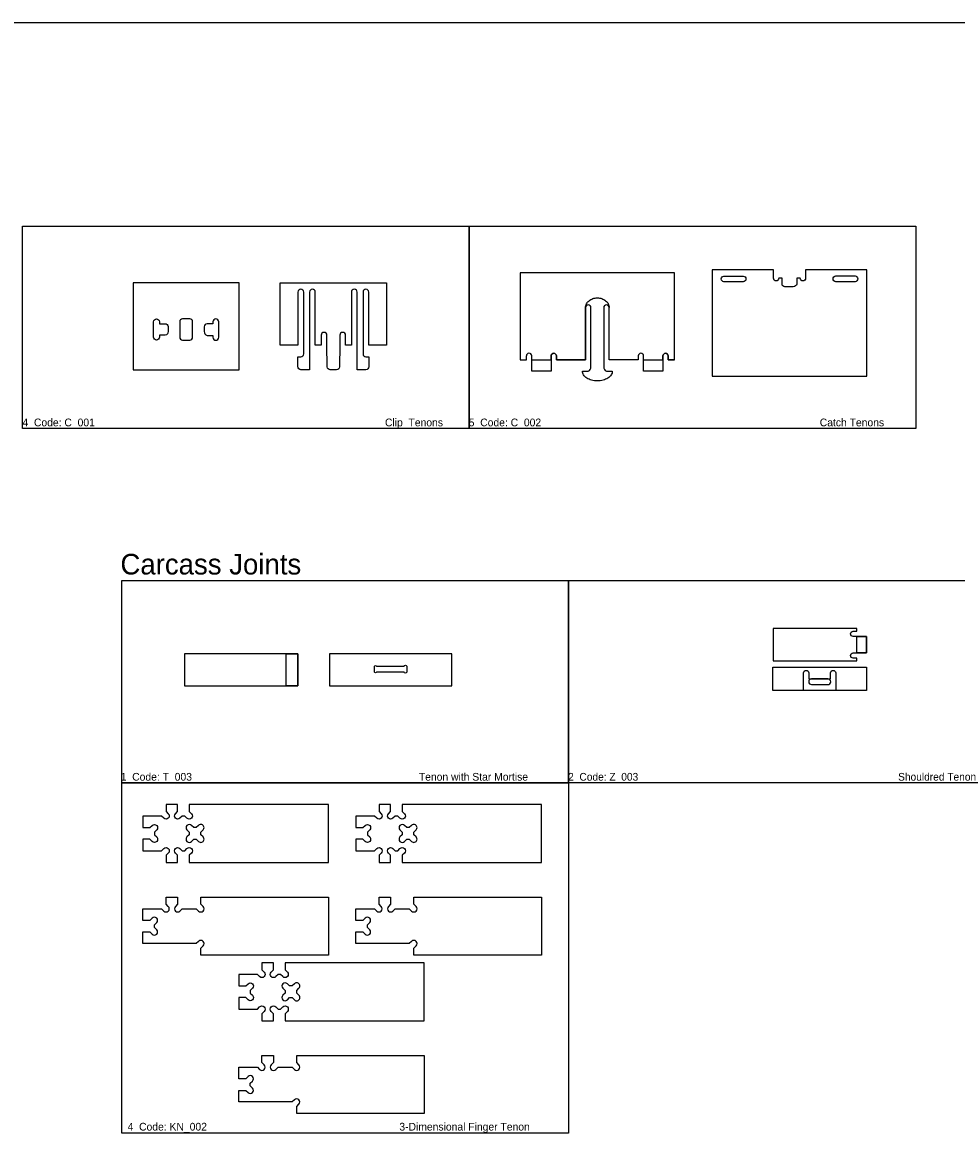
# Model space of a CAD drawing. Extents: x 2699 to 13077, y -123 to 3757.
# Tile 10 of 11: x 10705 to 12154, y 2002 to 3757. Entities that reach past the tile are written whole.
import ezdxf

# ---------------------------------------------------------------- set-up
doc = ezdxf.new("R2010")
doc.units = 0
doc.layers.get('0').update_dxf_attribs({"linetype": 'CONTINUOUS'})
for name, color, linetype in [('3MM_ENGRAVE', 5, 'CONTINUOUS'), ('CUT_18_MM', 7, 'CONTINUOUS'), ('ENGRAVE_9MM', 3, 'CONTINUOUS'), ('TEXT', 9, 'CONTINUOUS')]:
    doc.layers.add(name, color=color, linetype=linetype)

# ---------------------------------------------------------------- blocks, each defined once
blk = doc.blocks.new('*U34')
at = {"layer": 'TEXT'}
blk.add_text('4  Code: C_001                                                                                                     Clip  Tenons', height=12, dxfattribs=at).set_placement((10704.7, 3130.6))
blk = doc.blocks.new('*U35')
at = {"layer": 'TEXT'}
blk.add_text('5  Code: C_002                                                                                                 Catch Tenons', height=12, dxfattribs=at).set_placement((11397.4, 3130.6))
blk = doc.blocks.new('*U60')
at = {"layer": 'TEXT'}
blk.add_text('Carcass Joints', height=32, dxfattribs=at).set_placement((10856.8, 2900.6))
blk = doc.blocks.new('*U61')
at = {"layer": 'TEXT'}
blk.add_text('1  Code: T_003                                                                               Tenon with Star Mortise', height=12, dxfattribs=at).set_placement((10857.2, 2580.6))
blk = doc.blocks.new('*U62')
at = {"layer": 'TEXT'}
blk.add_text('2  Code: Z_003                                                                                            Shouldred Tenon', height=12, dxfattribs=at).set_placement((11551.7, 2580.6))
blk = doc.blocks.new('*U64')
at = {"layer": 'TEXT'}
blk.add_text('  4  Code: KN_002                                                                   3-Dimensional Finger Tenon', height=12, dxfattribs=at).set_placement((10859, 2037.5))

msp = doc.modelspace()

# ---------------------------------------------------------------- linework, layer by layer
for points in [[(6606.1, 3757.2), (13077, 3757.2), (13077, 626.6), (6606.1, 626.6)], [(10704.9, 3441.2), (11398.1, 3441.2), (11398.1, 3127.3), (10704.9, 3127.3)], [(11398.1, 3441.2), (12091.4, 3441.2), (12091.4, 3127.3), (11398.1, 3127.3)], [(10859, 2891.2), (11552.2, 2891.2), (11552.2, 2577.3), (10859, 2577.3)], [(11552.2, 2891.2), (12245.5, 2891.2), (12245.5, 2577.3), (11552.2, 2577.3)], [(10859, 2577.3), (11552.2, 2577.3), (11552.2, 2033.6), (10859, 2033.6)]]:
    msp.add_lwpolyline(points, close=True)
at = {"layer": '3MM_ENGRAVE', "linetype": 'CONTINUOUS'}
for points in [[(11917.1, 2720.7), (11917.1, 2747.7), (11917.1, 2747.7, -1), (11925.3, 2747.7), (11925.3, 2747.7), (11925.3, 2738.7), (11925.3, 2738.7), (11958.9, 2738.7), (11958.9, 2738.7), (11958.9, 2747.7), (11958.9, 2747.7, -1), (11967.1, 2747.7), (11967.1, 2747.7), (11967.1, 2720.7)], [(11929.4, 2738.7, 0.940184), (11929.4, 2729.7), (11929.4, 2729.7), (11954.8, 2729.7), (11954.8, 2729.7, 0.98711), (11954.8, 2738.7), (11954.8, 2738.7)]]:
    msp.add_lwpolyline(points, format="xyb", close=True, dxfattribs=at)
at = {"layer": 'CUT_18_MM', "color": 7, "linetype": 'CONTINUOUS'}
for p, q in [((11487, 3234), (11487, 3234)), ((11495.2, 3240.2), (11495.2, 3240.2))]:
    msp.add_line(p, q, dxfattribs=at)
for points in [[(11920.2, 3360.4), (11920.2, 3360.4, -1), (11912, 3360.4), (11912, 3360.4), (11906.8, 3360.4), (11906.8, 3351.4), (11906.8, 3351.4, -0.346047), (11901.2, 3347.3), (11901.2, 3347.3), (11887.9, 3347.3), (11887.9, 3347.3, -0.414214), (11883.8, 3351.4), (11883.8, 3351.4), (11883.8, 3360.4), (11878.6, 3360.4), (11878.6, 3360.4, -1), (11870.4, 3360.4), (11870.4, 3360.4), (11870.4, 3373.4), (11775.3, 3373.4), (11775.3, 3373.4), (11775.3, 3208.4), (11775.3, 3208.4), (12015.3, 3208.4), (12015.3, 3208.4), (12015.3, 3373.4), (12015.3, 3373.4), (11920.2, 3373.4)], [(11104.8, 3256.4), (11104.8, 3353.4), (11269.8, 3353.4), (11269.8, 3256.4), (11242.3, 3256.4), (11242.3, 3338.9), (11242.3, 3338.9, 0.414214), (11237.8, 3343.4), (11237.8, 3343.4, 0.414214), (11233.3, 3338.9), (11233.3, 3338.9), (11233.3, 3242.9), (11233.3, 3242.9, 0.414214), (11237.8, 3238.4), (11237.8, 3238.4), (11242.3, 3238.4), (11242.3, 3222.9), (11242.3, 3222.9, -0.414214), (11237.8, 3218.4), (11237.8, 3218.4), (11224.3, 3218.4), (11224.3, 3256.4), (11224.3, 3256.4), (11224.3, 3338.9), (11224.3, 3338.9, 0.414214), (11219.8, 3343.4), (11219.8, 3343.4, 0.414214), (11215.3, 3338.9), (11215.3, 3338.9), (11215.3, 3256.4), (11206.3, 3256.4), (11206.3, 3271.9), (11206.3, 3271.9, 0.414214), (11201.8, 3276.4), (11201.8, 3276.4, 0.414214), (11197.3, 3271.9), (11197.3, 3271.9), (11197.3, 3256.4), (11197.3, 3256.4), (11196.9, 3222.8), (11196.9, 3222.8, -0.410036), (11192.4, 3218.4), (11192.4, 3218.4), (11187.3, 3218.4), (11187.3, 3218.4), (11182.3, 3218.4), (11182.3, 3218.4, -0.410036), (11177.8, 3222.8), (11177.8, 3222.8), (11177.3, 3256.4), (11177.3, 3256.4), (11177.3, 3271.9), (11177.3, 3271.9, 0.414214), (11172.8, 3276.4), (11172.8, 3276.4, 0.414214), (11168.3, 3271.9), (11168.3, 3271.9), (11168.3, 3256.4), (11159.3, 3256.4), (11159.3, 3338.9), (11159.3, 3338.9, 0.414214), (11154.8, 3343.4), (11154.8, 3343.4, 0.414214), (11150.3, 3338.9), (11150.3, 3338.9), (11150.3, 3256.4), (11150.3, 3256.4), (11150.3, 3218.4), (11136.8, 3218.4), (11136.8, 3218.4, -0.414214), (11132.3, 3222.9), (11132.3, 3222.9), (11132.3, 3238.4), (11136.8, 3238.4), (11136.8, 3238.4, 0.414214), (11141.3, 3242.9), (11141.3, 3242.9), (11141.3, 3338.9), (11141.3, 3338.9, 0.414214), (11136.8, 3343.4), (11136.8, 3343.4, 0.414214), (11132.3, 3338.9), (11132.3, 3338.9), (11132.3, 3256.4)], [(11525.2, 3239.9), (11525.2, 3234), (11525.2, 3234), (11525.2, 3239.9), (11525.2, 3239.9, -1), (11533.4, 3239.9), (11533.4, 3239.9), (11533.4, 3234), (11533.4, 3234), (11578.8, 3234), (11578.8, 3234), (11578.8, 3314.9), (11578.8, 3234), (11578.8, 3234), (11533.4, 3234), (11533.4, 3234), (11533.4, 3239.9), (11533.4, 3239.9, 1), (11525.2, 3239.9)], [(10917.3, 3271.9), (10917.3, 3268.9), (10917.3, 3268.9, -0.414214), (10912.8, 3264.4), (10912.8, 3264.4), (10912.8, 3264.4, -0.414214), (10908.3, 3268.9), (10908.3, 3268.9), (10908.3, 3292.9), (10908.3, 3292.9, -0.414214), (10912.8, 3297.4), (10912.8, 3297.4), (10912.8, 3297.4, -0.414214), (10917.3, 3292.9), (10917.3, 3292.9), (10917.3, 3289.9), (10926.3, 3289.9), (10926.3, 3289.9, -0.414214), (10930.8, 3285.4), (10930.8, 3285.4), (10930.8, 3277.9), (10930.8, 3277.9, -0.351472), (10926.3, 3271.9), (10926.3, 3271.9)], [(10917.3, 3271.9), (10917.3, 3268.9), (10917.3, 3268.9, -0.414214), (10912.8, 3264.4), (10912.8, 3264.4), (10912.8, 3264.4, -0.414214), (10908.3, 3268.9), (10908.3, 3268.9), (10908.3, 3292.9), (10908.3, 3292.9, -0.414214), (10912.8, 3297.4), (10912.8, 3297.4), (10912.8, 3297.4, -0.414214), (10917.3, 3292.9), (10917.3, 3292.9), (10917.3, 3289.9), (10926.3, 3289.9), (10926.3, 3289.9, -0.414214), (10930.8, 3285.4), (10930.8, 3285.4), (10930.8, 3277.9), (10930.8, 3277.9, -0.351472), (10926.3, 3271.9), (10926.3, 3271.9)], [(10948.8, 3292.9), (10948.8, 3268.9), (10948.8, 3268.9, 0.414214), (10953.3, 3264.4), (10953.3, 3264.4), (10964.3, 3264.4), (10964.3, 3264.4, 0.414214), (10968.8, 3268.9), (10968.8, 3268.9), (10968.8, 3292.9), (10968.8, 3292.9, 0.414214), (10964.3, 3297.4), (10964.3, 3297.4), (10953.3, 3297.4), (10953.3, 3297.4, 0.414214)], [(10948.8, 3292.9), (10948.8, 3268.9), (10948.8, 3268.9, 0.414214), (10953.3, 3264.4), (10953.3, 3264.4), (10964.3, 3264.4), (10964.3, 3264.4, 0.414214), (10968.8, 3268.9), (10968.8, 3268.9), (10968.8, 3292.9), (10968.8, 3292.9, 0.414214), (10964.3, 3297.4), (10964.3, 3297.4), (10953.3, 3297.4), (10953.3, 3297.4, 0.414214)], [(11000.3, 3271.7), (11000.3, 3268.7), (11000.3, 3268.7, 0.414214), (11004.8, 3264.2), (11004.8, 3264.2), (11004.8, 3264.2, 0.414214), (11009.3, 3268.7), (11009.3, 3268.7), (11009.3, 3292.7), (11009.3, 3292.7, 0.414214), (11004.8, 3297.2), (11004.8, 3297.2), (11004.8, 3297.2, 0.414214), (11000.3, 3292.7), (11000.3, 3292.7), (11000.3, 3289.7), (10991.3, 3289.7), (10991.3, 3289.7, 0.414214), (10986.8, 3285.2), (10986.8, 3285.2), (10986.8, 3277.7), (10986.8, 3277.7, 0.351472), (10991.3, 3271.7), (10991.3, 3271.7)], [(12000, 2816.6), (11870, 2816.6), (11870, 2766.6), (12000, 2766.6), (12000, 2770.7), (12000, 2770.7), (11994.1, 2770.7), (11994.1, 2770.7, -1), (11994.1, 2778.9), (11994.1, 2778.9), (12015, 2778.9), (12015, 2778.9), (12015, 2804.3), (12015, 2804.3), (11994.1, 2804.3), (11994.1, 2804.3, -1), (11994.1, 2812.5), (11994.1, 2812.5), (12000, 2812.5), (12000, 2812.5)], [(11929.4, 2738.7, 0.940184), (11929.4, 2729.7), (11929.4, 2729.7), (11954.8, 2729.7), (11954.8, 2729.7, 0.98711), (11954.8, 2738.7), (11954.8, 2738.7)], [(10963.6, 2453.7), (11179.6, 2453.7), (11179.6, 2453.7), (11179.6, 2543.7), (11179.6, 2543.7), (10963.6, 2543.7), (10963.6, 2532.7), (10963.6, 2532.7), (10967.1, 2529.2), (10967.1, 2529.2, -0.999999), (10960.1, 2522.2), (10960.1, 2522.2), (10956.6, 2525.7), (10956.6, 2525.7), (10952.6, 2525.7), (10952.6, 2525.7), (10949.1, 2522.2), (10949.1, 2522.2, -0.999998), (10942.1, 2529.2), (10942.1, 2529.2), (10945.6, 2532.7), (10945.6, 2532.7), (10945.6, 2543.7), (10945.6, 2543.7), (10927.6, 2543.7), (10927.6, 2543.7), (10927.6, 2532.7), (10927.6, 2532.7), (10931.1, 2529.2), (10931.1, 2529.2, -0.999999), (10924.1, 2522.2), (10924.1, 2522.2), (10920.6, 2525.7), (10920.6, 2525.7), (10891.6, 2525.7), (10891.6, 2525.7), (10891.6, 2507.7), (10891.6, 2507.7), (10902.6, 2507.7), (10902.6, 2507.7), (10906.1, 2511.2), (10906.1, 2511.2, -0.999999), (10913.1, 2504.2), (10913.1, 2504.2), (10909.6, 2500.7), (10909.6, 2500.7), (10909.6, 2496.7), (10909.6, 2496.7), (10913.1, 2493.2), (10913.1, 2493.2, -0.999999), (10906.1, 2486.2), (10906.1, 2486.2), (10902.6, 2489.7), (10902.6, 2489.7), (10891.6, 2489.7), (10891.6, 2489.7), (10891.6, 2471.7), (10891.6, 2471.7), (10920.6, 2471.7), (10920.6, 2471.7), (10924.1, 2475.2), (10924.1, 2475.2, -0.999999), (10931.1, 2468.2), (10931.1, 2468.2), (10927.6, 2464.7), (10927.6, 2464.7), (10927.6, 2453.7), (10927.6, 2453.7), (10945.6, 2453.7), (10945.6, 2453.7), (10945.6, 2464.7), (10945.6, 2464.7), (10942.1, 2468.2), (10942.1, 2468.2, -0.999999), (10949.1, 2475.2), (10949.1, 2475.2), (10952.6, 2471.7), (10952.6, 2471.7), (10956.6, 2471.7), (10956.6, 2471.7), (10960.1, 2475.2), (10960.1, 2475.2, -0.999999), (10967.1, 2468.2), (10967.1, 2468.2), (10963.6, 2464.7), (10963.6, 2464.7)], [(11294.2, 2453.7), (11510.2, 2453.7), (11510.2, 2453.7), (11510.2, 2543.7), (11510.2, 2543.7), (11294.2, 2543.7), (11294.2, 2532.7), (11294.2, 2532.7), (11297.7, 2529.2), (11297.7, 2529.2, -0.999999), (11290.7, 2522.2), (11290.7, 2522.2), (11287.2, 2525.7), (11287.2, 2525.7), (11283.2, 2525.7), (11283.2, 2525.7), (11279.7, 2522.2), (11279.7, 2522.2, -0.999998), (11272.7, 2529.2), (11272.7, 2529.2), (11276.2, 2532.7), (11276.2, 2532.7), (11276.2, 2543.7), (11276.2, 2543.7), (11258.2, 2543.7), (11258.2, 2543.7), (11258.2, 2532.7), (11258.2, 2532.7), (11261.7, 2529.2), (11261.7, 2529.2, -0.999999), (11254.7, 2522.2), (11254.7, 2522.2), (11251.2, 2525.7), (11251.2, 2525.7), (11222.2, 2525.7), (11222.2, 2525.7), (11222.2, 2507.7), (11222.2, 2507.7), (11233.2, 2507.7), (11233.2, 2507.7), (11236.7, 2511.2), (11236.7, 2511.2, -0.999999), (11243.7, 2504.2), (11243.7, 2504.2), (11240.2, 2500.7), (11240.2, 2500.7), (11240.2, 2496.7), (11240.2, 2496.7), (11243.7, 2493.2), (11243.7, 2493.2, -0.999999), (11236.7, 2486.2), (11236.7, 2486.2), (11233.2, 2489.7), (11233.2, 2489.7), (11222.2, 2489.7), (11222.2, 2489.7), (11222.2, 2471.7), (11222.2, 2471.7), (11251.2, 2471.7), (11251.2, 2471.7), (11254.7, 2475.2), (11254.7, 2475.2, -0.999999), (11261.7, 2468.2), (11261.7, 2468.2), (11258.2, 2464.7), (11258.2, 2464.7), (11258.2, 2453.7), (11258.2, 2453.7), (11276.2, 2453.7), (11276.2, 2453.7), (11276.2, 2464.7), (11276.2, 2464.7), (11272.7, 2468.2), (11272.7, 2468.2, -0.999999), (11279.7, 2475.2), (11279.7, 2475.2), (11283.2, 2471.7), (11283.2, 2471.7), (11287.2, 2471.7), (11287.2, 2471.7), (11290.7, 2475.2), (11290.7, 2475.2, -0.999999), (11297.7, 2468.2), (11297.7, 2468.2), (11294.2, 2464.7), (11294.2, 2464.7)], [(10974.6, 2507.7), (10970.6, 2507.7), (10970.6, 2507.7), (10967.1, 2511.2), (10967.1, 2511.2, 0.999999), (10960.1, 2504.2), (10960.1, 2504.2), (10963.6, 2500.7), (10963.6, 2500.7), (10963.6, 2496.7), (10963.6, 2496.7), (10960.1, 2493.2), (10960.1, 2493.2, 1), (10967.1, 2486.2), (10967.1, 2486.2), (10970.6, 2489.7), (10970.6, 2489.7), (10974.6, 2489.7), (10974.6, 2489.7), (10978.1, 2486.2), (10978.1, 2486.2, 1.001161), (10985.1, 2493.2), (10985.1, 2493.2), (10981.6, 2496.7), (10981.6, 2496.7), (10981.6, 2500.7), (10981.6, 2500.7), (10985.1, 2504.2), (10985.1, 2504.2, 1.001392), (10978.1, 2511.2), (10978.1, 2511.2)], [(11305.2, 2507.7), (11301.2, 2507.7), (11301.2, 2507.7), (11297.7, 2511.2), (11297.7, 2511.2, 0.999999), (11290.7, 2504.2), (11290.7, 2504.2), (11294.2, 2500.7), (11294.2, 2500.7), (11294.2, 2496.7), (11294.2, 2496.7), (11290.7, 2493.2), (11290.7, 2493.2, 1), (11297.7, 2486.2), (11297.7, 2486.2), (11301.2, 2489.7), (11301.2, 2489.7), (11305.2, 2489.7), (11305.2, 2489.7), (11308.7, 2486.2), (11308.7, 2486.2, 1.001161), (11315.7, 2493.2), (11315.7, 2493.2), (11312.2, 2496.7), (11312.2, 2496.7), (11312.2, 2500.7), (11312.2, 2500.7), (11315.7, 2504.2), (11315.7, 2504.2, 1.001392), (11308.7, 2511.2), (11308.7, 2511.2)], [(10981.6, 2309.7), (10981.6, 2320.7), (10981.6, 2320.7), (10985.1, 2324.2), (10985.1, 2324.2, 0.999999), (10978.1, 2331.2), (10978.1, 2331.2), (10974.6, 2327.7), (10974.6, 2327.7), (10891.6, 2327.7), (10891.6, 2327.7), (10891.6, 2345.7), (10891.6, 2345.7), (10902.6, 2345.7), (10902.6, 2345.7), (10906.1, 2342.2), (10906.1, 2342.2, 0.999999), (10913.1, 2349.2), (10913.1, 2349.2), (10909.6, 2352.7), (10909.6, 2352.7), (10909.6, 2356.7), (10909.6, 2356.7), (10913.1, 2360.2), (10913.1, 2360.2, 0.999999), (10906.1, 2367.2), (10906.1, 2367.2), (10902.6, 2363.7), (10902.6, 2363.7), (10891.6, 2363.7), (10891.6, 2363.7), (10891.6, 2381.7), (10891.6, 2381.7), (10920.6, 2381.7), (10920.6, 2381.7), (10924.1, 2378.2), (10924.1, 2378.2, 0.999999), (10931.1, 2385.2), (10931.1, 2385.2), (10927.6, 2388.7), (10927.6, 2388.7), (10927.6, 2399.7), (10927.6, 2399.7), (10945.6, 2399.7), (10945.6, 2399.7), (10945.6, 2388.7), (10945.6, 2388.7), (10942.1, 2385.2), (10942.1, 2385.2, 0.999999), (10949.1, 2378.2), (10949.1, 2378.2), (10952.6, 2381.7), (10952.6, 2381.7), (10974.6, 2381.7), (10974.6, 2381.7), (10978.1, 2378.2), (10978.1, 2378.2, 0.999999), (10985.1, 2385.2), (10985.1, 2385.2), (10981.6, 2388.7), (10981.6, 2388.7), (10981.6, 2399.7), (11179.6, 2399.7), (11179.6, 2399.7), (11179.6, 2309.7), (11179.6, 2309.7)], [(11312.2, 2309.7), (11312.2, 2320.7), (11312.2, 2320.7), (11315.7, 2324.2), (11315.7, 2324.2, 0.999999), (11308.7, 2331.2), (11308.7, 2331.2), (11305.2, 2327.7), (11305.2, 2327.7), (11222.2, 2327.7), (11222.2, 2327.7), (11222.2, 2345.7), (11222.2, 2345.7), (11233.2, 2345.7), (11233.2, 2345.7), (11236.7, 2342.2), (11236.7, 2342.2, 0.999999), (11243.7, 2349.2), (11243.7, 2349.2), (11240.2, 2352.7), (11240.2, 2352.7), (11240.2, 2356.7), (11240.2, 2356.7), (11243.7, 2360.2), (11243.7, 2360.2, 0.999999), (11236.7, 2367.2), (11236.7, 2367.2), (11233.2, 2363.7), (11233.2, 2363.7), (11222.2, 2363.7), (11222.2, 2363.7), (11222.2, 2381.7), (11222.2, 2381.7), (11251.2, 2381.7), (11251.2, 2381.7), (11254.7, 2378.2), (11254.7, 2378.2, 0.999999), (11261.7, 2385.2), (11261.7, 2385.2), (11258.2, 2388.7), (11258.2, 2388.7), (11258.2, 2399.7), (11258.2, 2399.7), (11276.2, 2399.7), (11276.2, 2399.7), (11276.2, 2388.7), (11276.2, 2388.7), (11272.7, 2385.2), (11272.7, 2385.2, 0.999999), (11279.7, 2378.2), (11279.7, 2378.2), (11283.2, 2381.7), (11283.2, 2381.7), (11305.2, 2381.7), (11305.2, 2381.7), (11308.7, 2378.2), (11308.7, 2378.2, 0.999999), (11315.7, 2385.2), (11315.7, 2385.2), (11312.2, 2388.7), (11312.2, 2388.7), (11312.2, 2399.7), (11510.2, 2399.7), (11510.2, 2399.7), (11510.2, 2309.7), (11510.2, 2309.7)], [(11112.4, 2207.9), (11328.4, 2207.9), (11328.4, 2207.9), (11328.4, 2297.9), (11328.4, 2297.9), (11112.4, 2297.9), (11112.4, 2286.9), (11112.4, 2286.9), (11115.9, 2283.4), (11115.9, 2283.4, -0.999999), (11108.9, 2276.4), (11108.9, 2276.4), (11105.5, 2279.9), (11105.5, 2279.9), (11101.4, 2279.9), (11101.4, 2279.9), (11097.9, 2276.4), (11097.9, 2276.4, -0.999998), (11090.9, 2283.4), (11090.9, 2283.4), (11094.4, 2286.9), (11094.4, 2286.9), (11094.4, 2297.9), (11094.4, 2297.9), (11076.4, 2297.9), (11076.4, 2297.9), (11076.4, 2286.9), (11076.4, 2286.9), (11079.9, 2283.4), (11079.9, 2283.4, -0.999999), (11072.9, 2276.4), (11072.9, 2276.4), (11069.5, 2279.9), (11069.5, 2279.9), (11040.4, 2279.9), (11040.4, 2279.9), (11040.4, 2261.9), (11040.4, 2261.9), (11051.5, 2261.9), (11051.5, 2261.9), (11054.9, 2265.4), (11054.9, 2265.4, -0.999999), (11061.9, 2258.4), (11061.9, 2258.4), (11058.4, 2254.9), (11058.4, 2254.9), (11058.4, 2250.9), (11058.4, 2250.9), (11061.9, 2247.4), (11061.9, 2247.4, -0.999999), (11054.9, 2240.4), (11054.9, 2240.4), (11051.5, 2243.9), (11051.5, 2243.9), (11040.4, 2243.9), (11040.4, 2243.9), (11040.4, 2225.9), (11040.4, 2225.9), (11069.5, 2225.9), (11069.5, 2225.9), (11072.9, 2229.4), (11072.9, 2229.4, -0.999999), (11079.9, 2222.4), (11079.9, 2222.4), (11076.4, 2218.9), (11076.4, 2218.9), (11076.4, 2207.9), (11076.4, 2207.9), (11094.4, 2207.9), (11094.4, 2207.9), (11094.4, 2218.9), (11094.4, 2218.9), (11090.9, 2222.4), (11090.9, 2222.4, -0.999999), (11097.9, 2229.4), (11097.9, 2229.4), (11101.4, 2225.9), (11101.4, 2225.9), (11105.5, 2225.9), (11105.5, 2225.9), (11108.9, 2229.4), (11108.9, 2229.4, -0.999999), (11115.9, 2222.4), (11115.9, 2222.4), (11112.4, 2218.9), (11112.4, 2218.9)], [(11123.5, 2261.9), (11119.4, 2261.9), (11119.4, 2261.9), (11115.9, 2265.4), (11115.9, 2265.4, 0.999999), (11108.9, 2258.4), (11108.9, 2258.4), (11112.4, 2254.9), (11112.4, 2254.9), (11112.4, 2250.9), (11112.4, 2250.9), (11108.9, 2247.4), (11108.9, 2247.4, 1), (11115.9, 2240.4), (11115.9, 2240.4), (11119.4, 2243.9), (11119.4, 2243.9), (11123.5, 2243.9), (11123.5, 2243.9), (11126.9, 2240.4), (11126.9, 2240.4, 1.001161), (11133.9, 2247.4), (11133.9, 2247.4), (11130.4, 2250.9), (11130.4, 2250.9), (11130.4, 2254.9), (11130.4, 2254.9), (11133.9, 2258.4), (11133.9, 2258.4, 1.001392), (11126.9, 2265.4), (11126.9, 2265.4)], [(11130.4, 2063.9), (11130.4, 2074.9), (11130.4, 2074.9), (11133.9, 2078.4), (11133.9, 2078.4, 0.999999), (11126.9, 2085.4), (11126.9, 2085.4), (11123.5, 2081.9), (11123.5, 2081.9), (11040.4, 2081.9), (11040.4, 2081.9), (11040.4, 2099.9), (11040.4, 2099.9), (11051.5, 2099.9), (11051.5, 2099.9), (11054.9, 2096.4), (11054.9, 2096.4, 0.999999), (11061.9, 2103.4), (11061.9, 2103.4), (11058.4, 2106.9), (11058.4, 2106.9), (11058.4, 2110.9), (11058.4, 2110.9), (11061.9, 2114.4), (11061.9, 2114.4, 0.999999), (11054.9, 2121.4), (11054.9, 2121.4), (11051.5, 2117.9), (11051.5, 2117.9), (11040.4, 2117.9), (11040.4, 2117.9), (11040.4, 2135.9), (11040.4, 2135.9), (11069.5, 2135.9), (11069.5, 2135.9), (11072.9, 2132.4), (11072.9, 2132.4, 0.999999), (11079.9, 2139.4), (11079.9, 2139.4), (11076.4, 2142.9), (11076.4, 2142.9), (11076.4, 2153.9), (11076.4, 2153.9), (11094.4, 2153.9), (11094.4, 2153.9), (11094.4, 2142.9), (11094.4, 2142.9), (11090.9, 2139.4), (11090.9, 2139.4, 0.999999), (11097.9, 2132.4), (11097.9, 2132.4), (11101.4, 2135.9), (11101.4, 2135.9), (11123.5, 2135.9), (11123.5, 2135.9), (11126.9, 2132.4), (11126.9, 2132.4, 0.999999), (11133.9, 2139.4), (11133.9, 2139.4), (11130.4, 2142.9), (11130.4, 2142.9), (11130.4, 2153.9), (11328.4, 2153.9), (11328.4, 2153.9), (11328.4, 2063.9), (11328.4, 2063.9)]]:
    msp.add_lwpolyline(points, format="xyb", close=True, dxfattribs=at)
for points in [[(11041.3, 3218.4), (11041.3, 3353.4), (10876.3, 3353.4), (10876.3, 3218.4)], [(10956.2, 2727.6), (11132.2, 2727.6), (11132.2, 2777.6), (10956.2, 2777.6)], [(11371.1, 2777.6), (11181.1, 2777.6), (11181.1, 2727.6), (11371.1, 2727.6)], [(12014.6, 2756.7), (12014.6, 2720.7), (11869.5, 2720.7), (11869.5, 2756.7)]]:
    msp.add_lwpolyline(points, close=True, dxfattribs=at)
msp.add_lwpolyline([(11717, 3234), (11717, 3369), (11717, 3369), (11477, 3369), (11477, 3369), (11477, 3234), (11487, 3234), (11487, 3234), (11487, 3239.9), (11487, 3239.9), (11487, 3239.9)], dxfattribs=at)
for points in [[(11823.5, 3354.8), (11823.5, 3354.8), (11793.5, 3354.8), (11793.5, 3354.8, -0.911111), (11793.5, 3363.8), (11793.5, 3363.8), (11823.5, 3363.8), (11823.5, 3363.8, -0.911111), (11823.5, 3354.8)], [(11967.1, 3363.9), (11967.1, 3363.9), (11997.1, 3363.9), (11997.1, 3363.9, -0.911111), (11997.1, 3354.9), (11997.1, 3354.9), (11967.1, 3354.9), (11967.1, 3354.9, -0.911111), (11967.1, 3363.9)], [(11698.8, 3234), (11698.8, 3234), (11698.8, 3239.9), (11698.8, 3239.9, -1), (11707, 3239.9), (11707, 3239.9), (11707, 3234), (11707, 3234), (11717, 3234), (11707, 3234), (11707, 3234), (11707, 3239.9), (11707, 3239.9, 1), (11698.8, 3239.9), (11698.8, 3239.9), (11698.8, 3234), (11698.8, 3234), (11698.8, 3216), (11698.8, 3216), (11668.8, 3216), (11668.8, 3216), (11668.8, 3234), (11668.8, 3234), (11668.8, 3239.9), (11668.8, 3239.9, 1), (11660.6, 3239.9), (11660.6, 3239.9), (11660.6, 3234), (11660.6, 3234), (11615.2, 3234), (11615.2, 3234), (11615.2, 3314.9), (11615.2, 3314.9, 0.998372), (11607, 3314.9), (11607, 3314.9), (11607, 3223.1), (11607, 3223.1, 0.292937), (11611.1, 3216), (11611.1, 3216), (11620.2, 3216, -0.076185), (11619.8, 3213.1, -0.067994), (11618.5, 3210.3, -0.058017), (11616.3, 3207.7, -0.04863), (11613.4, 3205.4, -0.041345), (11609.9, 3203.6, -0.036291), (11605.9, 3202.2, -0.033163), (11601.6, 3201.3, -0.031659), (11597, 3201, -0.031659), (11592.5, 3201.3, -0.033163), (11588.1, 3202.2, -0.036291), (11584.1, 3203.6, -0.041345), (11580.6, 3205.4, -0.04863), (11577.7, 3207.7, -0.058017), (11575.6, 3210.3, -0.067994), (11574.3, 3213.1, -0.074921), (11573.8, 3216), (11582.9, 3216), (11582.9, 3216, 0.292937), (11587, 3223.1), (11587, 3223.1), (11587, 3314.9), (11587, 3314.9, 1.002791), (11578.8, 3314.9), (11578.8, 3314.9)], [(11668.8, 3234), (11668.8, 3234), (11668.8, 3239.9), (11668.8, 3239.9, 1), (11660.6, 3239.9), (11660.6, 3239.9), (11660.6, 3234), (11660.6, 3234), (11615.2, 3234), (11615.2, 3234), (11615.2, 3314.9)], [(11525.2, 3234), (11525.2, 3234), (11525.2, 3216), (11525.2, 3216), (11495.2, 3216), (11495.2, 3240.2, 0.966865), (11487, 3239.9)]]:
    msp.add_lwpolyline(points, format="xyb", dxfattribs=at)
at = {"layer": 'CUT_18_MM'}
msp.add_lwpolyline([(11251.1, 2758.1, -0.751458), (11254.5, 2758.1), (11297.2, 2758.1, -0.912451), (11301.1, 2758.1), (11301.1, 2749.1, -0.892933), (11297.2, 2749.1), (11254.2, 2749.1, -0.690274), (11251.1, 2749.1)], format="xyb", close=True, dxfattribs=at)
at = {"layer": 'ENGRAVE_9MM', "linetype": 'CONTINUOUS'}
msp.add_lwpolyline([(11578.8, 3314.9, -0.065054), (11579.2, 3317.8, -0.057285), (11580.2, 3320.7, -0.053936), (11581.9, 3323.2, -0.050102), (11584.2, 3325.5, -0.046516), (11586.9, 3327.4, -0.043627), (11590.1, 3328.8, -0.041646), (11593.5, 3329.6, -0.040646), (11597, 3329.9, -0.040646), (11600.6, 3329.6, -0.041646), (11604, 3328.8, -0.043627), (11607.1, 3327.4, -0.046516), (11609.9, 3325.5, -0.050102), (11612.2, 3323.2, -0.053936), (11613.8, 3320.7, -0.057285), (11614.9, 3317.8, -0.059274), (11615.2, 3314.9, 1.000252), (11607, 3314.9), (11607, 3223.1), (11607, 3223.1, 0.292937), (11611.1, 3216), (11620.2, 3216, -0.074921), (11619.8, 3213.1, -0.067994), (11618.5, 3210.3, -0.058017), (11616.3, 3207.7, -0.04863), (11613.4, 3205.4, -0.041345), (11609.9, 3203.6, -0.036291), (11605.9, 3202.2, -0.033163), (11601.6, 3201.3, -0.031659), (11597, 3201, -0.031659), (11592.5, 3201.3, -0.033163), (11588.1, 3202.2, -0.036291), (11584.1, 3203.6, -0.041345), (11580.6, 3205.4, -0.04863), (11577.7, 3207.7, -0.058017), (11575.6, 3210.3, -0.067994), (11574.3, 3213.1, -0.074921), (11573.8, 3216), (11582.9, 3216), (11582.9, 3216, 0.292937), (11587, 3223.1), (11587, 3223.1), (11587, 3314.9), (11587, 3314.9, 1), (11578.8, 3314.9)], format="xyb", dxfattribs=at)
at = {"layer": 'ENGRAVE_9MM'}
for points in [[(11495.2, 3216), (11495.2, 3234), (11525.2, 3234), (11525.2, 3216)], [(11668.8, 3216), (11668.8, 3234), (11698.8, 3234), (11698.8, 3216)], [(11114.2, 2777.6), (11132.2, 2777.6), (11132.2, 2727.6), (11114.2, 2727.6)]]:
    msp.add_lwpolyline(points, close=True, dxfattribs=at)
at = {"layer": 'ENGRAVE_9MM', "linetype": 'CONTINUOUS'}
msp.add_lwpolyline([(12015, 2778.9), (12000, 2778.9), (12000, 2804.3), (12015, 2804.3)], close=True, dxfattribs=at)

# ---------------------------------------------------------------- block references
at = {"layer": '3MM_ENGRAVE'}
for name in ['*U34', '*U35', '*U60', '*U61', '*U62', '*U64']:
    msp.add_blockref(name, (0, 0), dxfattribs=at)

doc.saveas('drawing.dxf')
